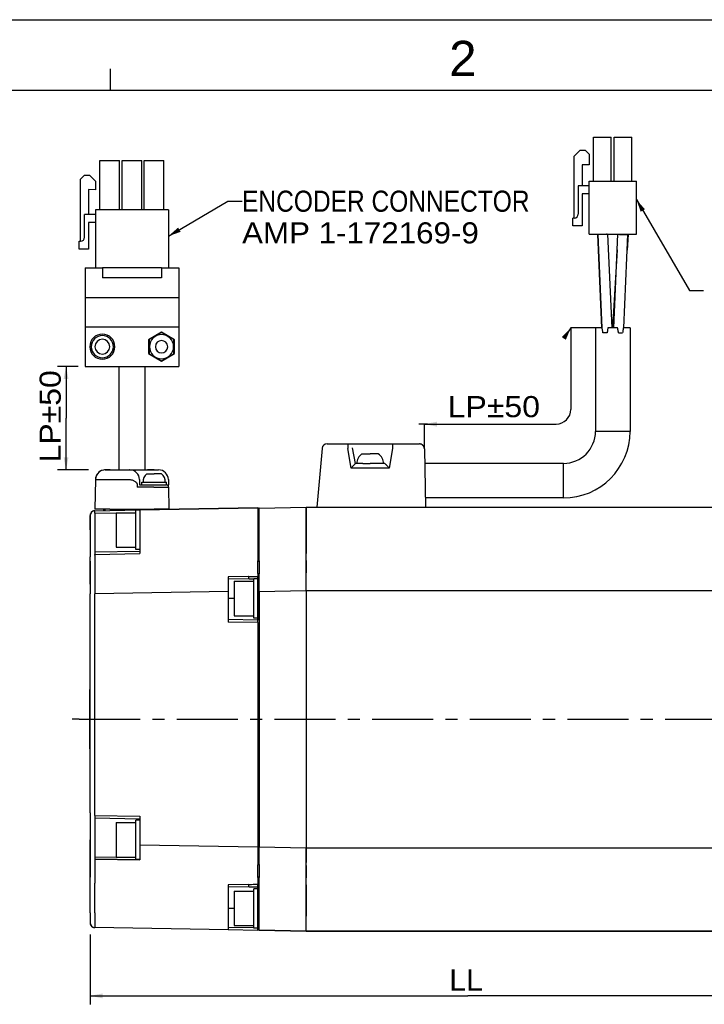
# Model space of a CAD drawing. Extents: x 0 to 420, y 0 to 297.
# Tile 3 of 8: x 97 to 194, y 157 to 297. Entities that reach past the tile are written whole.
import ezdxf
from ezdxf.enums import TextEntityAlignment as Align

# ---------------------------------------------------------------- set-up
doc = ezdxf.new("R2010")
doc.units = 0
doc.header["$LTSCALE"] = 23.1
doc.linetypes.add('CENTER', pattern=[0.6, 0.375, -0.075, 0.075, -0.075])
doc.linetypes.add('HIDDEN', pattern=[0.2, 0.1, -0.1])
doc.layers.get('0').update_dxf_attribs({"linetype": 'CONTINUOUS'})
for name, color, linetype in [('8_ALL_NOTES_BALLOONS_SYMBOLS_GT', 7, 'CONTINUOUS'), ('DEFAULT_1', 7, 'CENTER'), ('DEFAULT_2', 8, 'HIDDEN')]:
    doc.layers.add(name, color=color, linetype=linetype)
doc.styles.add('TEXTSTYLE_0', font='txt', dxfattribs={"width": 0.8})
doc.styles.add('TEXTSTYLE_1', font='txt', dxfattribs={"width": 0.8})
doc.dimstyles.new('DIMSTYLE_2', dxfattribs={"dimtxt": 3, "dimasz": 0.18, "dimexe": 0.18, "dimexo": 0.0625, "dimgap": 0.09, "dimtad": 0, "dimtih": 1, "dimtoh": 1, "dimdec": 4, "dimlfac": 1.428571, "dimzin": 0, "dimtxsty": 'STANDARD', "dimcen": 0.09, "dimazin": 3, "dimtp": 1e-05, "dimtm": 1e-05, "dimtfac": 0, "dimtdec": 4, "dimtofl": 0, "dimtmove": 0, "dimatfit": 3, "dimtolj": 1, "dimtzin": 0})

# ---------------------------------------------------------------- blocks, each defined once
blk = doc.blocks.new('*D7')
at = {"color": 7, "linetype": 'CONTINUOUS'}
for p, q in [((107.08, 167.05), (107.08, 157.14)), ((214.32, 166.66), (214.32, 157.14)), ((107.08, 158.34), (160.7, 158.34)), ((214.32, 158.34), (160.7, 158.34))]:
    blk.add_line(p, q, dxfattribs=at)
for points in [[(108.88, 158.69), (107.08, 158.34), (108.88, 157.99)], [(212.52, 157.99), (214.32, 158.34), (212.52, 158.69)]]:
    blk.add_solid(points, dxfattribs=at)
at = {"color": 7, "linetype": 'CONTINUOUS', "style": 'TEXTSTYLE_1'}
blk.add_text('LL', height=3, dxfattribs=at).set_placement((158.07, 159.09), (162.87, 159.09), align=Align.FIT)
blk = doc.blocks.new('*D16')
at = {"color": 7, "linetype": 'CONTINUOUS'}
for p, q in [((105.38, 247.75), (102.48, 247.75)), ((103.68, 247.75), (103.68, 240.4)), ((103.68, 233.05), (103.68, 240.4)), ((106.88, 233.05), (102.48, 233.05))]:
    blk.add_line(p, q, dxfattribs=at)
for points in [[(104.03, 245.95), (103.68, 247.75), (103.33, 245.95)], [(103.33, 234.85), (103.68, 233.05), (104.03, 234.85)]]:
    blk.add_solid(points, dxfattribs=at)
at = {"color": 7, "linetype": 'CONTINUOUS', "style": 'TEXTSTYLE_1'}
blk.add_text('LP%%p50', height=3, rotation=90, dxfattribs=at).set_placement((102.93, 234.11), (102.93, 247.21), align=Align.FIT)

msp = doc.modelspace()

# ---------------------------------------------------------------- linework, layer by layer
at = {"color": 4, "linetype": 'CONTINUOUS'}
msp.add_line((0, 297), (420, 297), dxfattribs=at)
at = {"color": 3, "linetype": 'CONTINUOUS'}
for p, q in [((110, 287), (110, 290)), ((10, 287), (410, 287))]:
    msp.add_line(p, q, dxfattribs=at)
at = {"color": 7, "linetype": 'CONTINUOUS'}
for p, q in [((178.548852, 274.082031), (178.548852, 280.312031)), ((178.548852, 280.312031), (181.068852, 280.312031)), ((181.068852, 274.082031), (181.068852, 280.312031)), ((181.488852, 274.082031), (181.488852, 280.312031)), ((181.488852, 280.312031), (184.008852, 280.312031)), ((184.008852, 274.082031), (184.008852, 280.312031)), ((175.818852, 277.630366), (176.658852, 278.470366)), ((176.658852, 278.470366), (177.358852, 278.470366)), ((177.358852, 278.470366), (177.918852, 277.910366)), ((108.480684, 277.013524), (108.900684, 277.013524)), ((108.480684, 270.013524), (108.480684, 277.013524)), ((108.480684, 270.013524), (108.480684, 277.013524)), ((108.900684, 277.013524), (108.943901, 277.013524)), ((108.943901, 277.013524), (110.817467, 277.013524)), ((110.817467, 277.013524), (110.860684, 277.013524)), ((110.860684, 277.013524), (111.280684, 277.013524)), ((111.280684, 270.013524), (111.280684, 277.013524)), ((111.280684, 270.013524), (111.280684, 277.013524)), ((111.630684, 277.013524), (112.050684, 277.013524)), ((111.630684, 270.013524), (111.630684, 277.013524)), ((111.630684, 270.013524), (111.630684, 277.013524)), ((112.050684, 277.013524), (112.093901, 277.013524)), ((112.093901, 277.013524), (113.967467, 277.013524)), ((113.967467, 277.013524), (114.010684, 277.013524)), ((114.010684, 277.013524), (114.430684, 277.013524)), ((114.430684, 270.013524), (114.430684, 277.013524)), ((114.430684, 270.013524), (114.430684, 277.013524)), ((114.780684, 277.013524), (117.580684, 277.013524)), ((114.780684, 270.013524), (114.780684, 277.013524)), ((117.580684, 270.013524), (117.580684, 277.013524)), ((175.818852, 268.832031), (175.818852, 277.630366)), ((177.918852, 277.910366), (177.918852, 276.370366)), ((177.918852, 276.370366), (176.938852, 276.370366)), ((176.938852, 276.370366), (176.938852, 273.382031)), ((105.750684, 274.353524), (106.310684, 274.913524)), ((105.750684, 265.533524), (105.750684, 274.353524)), ((106.310684, 274.913524), (107.010684, 274.913524)), ((107.010684, 274.913524), (107.850684, 274.073524)), ((106.870684, 272.883524), (106.870684, 269.313524)), ((107.850684, 272.813524), (106.870684, 272.883524)), ((107.850684, 274.073524), (107.850684, 272.813524)), ((177.918852, 273.382031), (176.378852, 273.382031)), ((176.378852, 273.382031), (176.378852, 269.392031)), ((177.918852, 274.082031), (184.638852, 274.082031)), ((177.918852, 266.522031), (177.918852, 274.082031)), ((184.638852, 266.522031), (184.638852, 274.082031)), ((176.938852, 272.262031), (176.938852, 267.712031)), ((177.918852, 272.262031), (176.938852, 272.262031)), ((107.850684, 270.013524), (107.850684, 261.753524)), ((118.210684, 270.013524), (107.850684, 270.013524)), ((118.210684, 270.013524), (118.210684, 261.753524)), ((107.850684, 269.313524), (106.310684, 269.313524)), ((106.310684, 266.093524), (106.310684, 269.313524)), ((175.818852, 268.832031), (175.608852, 268.832031)), ((175.608852, 267.712031), (175.608852, 268.832031)), ((106.870684, 268.193524), (106.870684, 264.413524)), ((107.850684, 268.193524), (106.870684, 268.193524)), ((176.938852, 267.712031), (175.608852, 267.712031)), ((177.918852, 266.522031), (184.638852, 266.522031)), ((179.108852, 266.50723), (179.670918, 253.222031)), ((179.108852, 266.50723), (179.670918, 253.222031)), ((179.148783, 266.506722), (179.148782, 266.506778)), ((179.148791, 266.506542), (179.727799, 253.24264)), ((180.549448, 266.522031), (181.130022, 253.222258)), ((181.427681, 253.222258), (182.008255, 266.522031)), ((182.829904, 253.24264), (183.408912, 266.506542)), ((183.448852, 266.500513), (183.310527, 264.252739)), ((183.448852, 266.500513), (183.310527, 264.252739)), ((183.40892, 266.506722), (183.408921, 266.506778)), ((105.540684, 265.533524), (105.750684, 265.533524)), ((105.540684, 264.413524), (105.540684, 265.533524)), ((106.870684, 264.413524), (105.540684, 264.413524)), ((181.912404, 264.326268), (181.229066, 253.222031)), ((181.912404, 264.326268), (181.229066, 253.222031)), ((106.380684, 261.753524), (106.380684, 257.553524)), ((106.380684, 261.753524), (108.830684, 261.753524)), ((108.830684, 261.753524), (108.830684, 260.353524)), ((117.230684, 261.753524), (108.830684, 261.753524)), ((117.230684, 261.753524), (117.230684, 260.353524)), ((117.230684, 261.753524), (119.680684, 261.753524)), ((119.680684, 261.753524), (119.680684, 257.553524)), ((117.230684, 260.353524), (108.830684, 260.353524)), ((106.380684, 257.553524), (106.380684, 253.353524)), ((106.380684, 257.553524), (119.680684, 257.553524)), ((119.680684, 257.553524), (119.680684, 253.353524)), ((106.380684, 253.353524), (106.380684, 247.753524)), ((106.380684, 253.353524), (119.680684, 253.353524)), ((119.680684, 253.353524), (119.680684, 247.753524)), ((175.328852, 253.222031), (175.328852, 241.653827)), ((178.828852, 253.222031), (175.328852, 253.222031)), ((178.828852, 253.222031), (178.828852, 238.522031)), ((178.828852, 253.222031), (178.828852, 238.522031)), ((179.670918, 253.222031), (178.828852, 253.222031)), ((179.728709, 253.222031), (179.670918, 253.222031)), ((179.782714, 253.222031), (179.728709, 253.222031)), ((181.045945, 253.222031), (180.588668, 253.222031)), ((181.130022, 253.222031), (181.045945, 253.222031)), ((181.427681, 253.222031), (181.130022, 253.222031)), ((181.511758, 253.222031), (181.427681, 253.222031)), ((181.969035, 253.222031), (181.511758, 253.222031)), ((182.828995, 253.222031), (182.774989, 253.222031)), ((183.728852, 253.222031), (182.828995, 253.222031)), ((183.728852, 253.222031), (183.728852, 238.522031)), ((183.728852, 253.222031), (183.728852, 238.522031)), ((117.230684, 252.601024), (115.375684, 251.53004)), ((117.230684, 252.583524), (115.480684, 251.573161)), ((119.085684, 251.53004), (117.230684, 252.601024)), ((118.980684, 251.573161), (117.230684, 252.583524)), ((180.140663, 252.522031), (179.890375, 252.522031)), ((180.461918, 252.522031), (180.140663, 252.522031)), ((182.095785, 252.522031), (182.41704, 252.522031)), ((182.41704, 252.522031), (182.667328, 252.522031)), ((115.375684, 251.53004), (115.375684, 249.577009)), ((115.480684, 251.573161), (115.480684, 249.533887)), ((118.980684, 249.533887), (118.980684, 251.573161)), ((119.085684, 249.577009), (119.085684, 251.53004)), ((115.375684, 249.577009), (117.230684, 248.506024)), ((115.480684, 249.533887), (117.230684, 248.523524)), ((117.230684, 248.506024), (119.085684, 249.577009)), ((117.230684, 248.523524), (118.980684, 249.533887)), ((106.380684, 247.753524), (119.680684, 247.753524)), ((111.175684, 247.753524), (111.175684, 233.053524)), ((114.885684, 233.053524), (114.885684, 247.753524)), ((154.533849, 236.053827), (154.533849, 239.553827)), ((154.533849, 239.553827), (173.228852, 239.553827)), ((140.718263, 236.741611), (143.659599, 236.741611)), ((140.718263, 236.741611), (143.659599, 236.741611)), ((143.659599, 236.741611), (150.02177, 236.741611)), ((150.02177, 236.741611), (153.833955, 236.741611)), ((150.02177, 236.741611), (153.833955, 236.741611)), ((140.020927, 236.10262), (139.289871, 227.746611)), ((144.153315, 233.30262), (143.659599, 236.10262)), ((144.740684, 233.941611), (144.348964, 236.163164)), ((145.685684, 235.341611), (146.840684, 235.341611)), ((147.995684, 235.341611), (146.840684, 235.341611)), ((150.02177, 236.10262), (149.528054, 233.30262)), ((154.533849, 236.053827), (154.678852, 227.746611)), ((154.533849, 236.053827), (154.678852, 227.746611)), ((144.915718, 233.941611), (144.738836, 233.941611)), ((145.793469, 233.941611), (144.915718, 233.941611)), ((145.793469, 233.941611), (146.840684, 233.941611)), ((147.8879, 233.941611), (146.840684, 233.941611)), ((148.765651, 233.941611), (147.8879, 233.941611)), ((148.942533, 233.941611), (148.765651, 233.941611)), ((174.278852, 233.972031), (154.570186, 233.972031)), ((174.278852, 233.972031), (154.570186, 233.972031)), ((109.856994, 233.053524), (109.254209, 233.053524)), ((109.254209, 233.053524), (109.954102, 233.053524)), ((109.954102, 233.053524), (109.856994, 233.053524)), ((109.954102, 233.053524), (112.704908, 233.053524)), ((109.954102, 233.053524), (112.704908, 233.053524)), ((112.704908, 233.053524), (112.711109, 233.053524)), ((112.711109, 233.053524), (112.738988, 233.053524)), ((112.738988, 233.053524), (116.204375, 233.053524)), ((115.130713, 232.493524), (116.180684, 232.493524)), ((116.107266, 233.053524), (115.235684, 233.053524)), ((116.204375, 233.053524), (116.107266, 233.053524)), ((117.230656, 232.493524), (116.180684, 232.493524)), ((116.204375, 233.053524), (116.80716, 233.053524)), ((116.204375, 233.053524), (116.80716, 233.053524)), ((149.528054, 233.30262), (144.153315, 233.30262)), ((107.854422, 231.677958), (107.780684, 227.453524)), ((109.954102, 231.677958), (112.704908, 231.677958)), ((113.767393, 230.953524), (113.773396, 230.609633)), ((114.104695, 231.677958), (114.11734, 230.953524)), ((114.117288, 230.953524), (114.430684, 230.953524)), ((114.117288, 230.953524), (114.430684, 230.953524)), ((114.430684, 231.303524), (114.605712, 231.303524)), ((114.430684, 230.953524), (114.430684, 231.303524)), ((114.430684, 230.953524), (115.760516, 230.953524)), ((114.430684, 230.953524), (115.760516, 230.953524)), ((114.605712, 231.303524), (115.234563, 231.303524)), ((115.234563, 231.303524), (115.235701, 231.303524)), ((115.235701, 231.303524), (115.305684, 231.303524)), ((115.305684, 231.303524), (116.180684, 231.303524)), ((115.760516, 230.953524), (116.125914, 230.953524)), ((116.125914, 230.953524), (116.180684, 230.953524)), ((116.180684, 231.303524), (117.055684, 231.303524)), ((116.180684, 230.953524), (117.125668, 230.953524)), ((117.055684, 231.303524), (117.125668, 231.303524)), ((117.125668, 231.303524), (117.126806, 231.303524)), ((117.125668, 230.953524), (117.126806, 230.953524)), ((117.126806, 231.303524), (117.755657, 231.303524)), ((117.126806, 230.953524), (117.230684, 230.953524)), ((117.230684, 230.953524), (117.859797, 230.953524)), ((117.755657, 231.303524), (117.930684, 231.303524)), ((117.859797, 230.953524), (117.875648, 230.953524)), ((117.875648, 230.953524), (117.930684, 230.953524)), ((117.930684, 230.953524), (117.930684, 231.303524)), ((118.206947, 231.677958), (118.219592, 230.953524)), ((118.206947, 231.677958), (118.219592, 230.953524)), ((118.225594, 230.609633), (118.219592, 230.953524)), ((116.125914, 230.609633), (113.773396, 230.609633)), ((118.225594, 230.609633), (118.280684, 227.453524)), ((118.225594, 230.609633), (118.280684, 227.453524)), ((174.278852, 229.072031), (154.655716, 229.072031)), ((174.278852, 229.072031), (154.655716, 229.072031)), ((107.768468, 227.260099), (114.150684, 227.371501)), ((107.768468, 227.260099), (114.150684, 227.371501)), ((107.768468, 226.910152), (110.790923, 226.96291)), ((107.768468, 226.910152), (107.768468, 224.526611)), ((109.880364, 227.453524), (107.780684, 227.453524)), ((109.005684, 227.453524), (109.005684, 227.281695)), ((109.180684, 227.453524), (109.180684, 227.284749)), ((109.880364, 227.453524), (116.181004, 227.453524)), ((110.790684, 226.976611), (110.790684, 224.526611)), ((110.790684, 226.976611), (113.590684, 226.976611)), ((111.575847, 226.976611), (113.590071, 227.011769)), ((111.630684, 227.453524), (111.630684, 227.327514)), ((113.590684, 226.976611), (113.590684, 227.326611)), ((114.150684, 227.326611), (113.590684, 227.326611)), ((113.590684, 226.031584), (113.590684, 226.976611)), ((114.150684, 227.371501), (130.880684, 227.663524)), ((130.880684, 227.663524), (114.150684, 227.371501)), ((114.150684, 227.371501), (114.150684, 227.299849)), ((114.150684, 227.299849), (114.150684, 225.271821)), ((115.305684, 227.453524), (115.305684, 227.391662)), ((117.230684, 227.453524), (116.181004, 227.453524)), ((117.055684, 227.453524), (117.055684, 227.422208)), ((118.280684, 227.453524), (117.230684, 227.453524)), ((117.580684, 227.453524), (117.580684, 227.431372)), ((130.880684, 227.663524), (130.880684, 227.591873)), ((130.880684, 227.591873), (130.880684, 227.382426)), ((130.880684, 227.382426), (130.880684, 225.563844)), ((131.087019, 227.63047), (137.740684, 227.746611)), ((137.740684, 225.64693), (137.740684, 227.746611)), ((137.740684, 227.746611), (137.740684, 225.646611)), ((137.740684, 227.746611), (207.670684, 227.746611)), ((137.740684, 227.746611), (207.670684, 227.746611)), ((107.080684, 224.526611), (107.080684, 226.560206)), ((107.080684, 226.560206), (107.080684, 224.526611)), ((113.590684, 225.926611), (113.590684, 226.031584)), ((113.590684, 224.526611), (113.590684, 225.926611)), ((114.150684, 225.271821), (114.150684, 224.526611)), ((130.880684, 225.563844), (130.880684, 221.124821)), ((131.087019, 225.53079), (130.880684, 225.53079)), ((131.087019, 221.11113), (131.087019, 225.53079)), ((137.740684, 225.64693), (137.740684, 221.159237)), ((137.740684, 221.159325), (137.740684, 225.646611)), ((107.080684, 224.526611), (107.080684, 220.705315)), ((110.790684, 224.526611), (110.790684, 222.076611)), ((113.590684, 223.126611), (113.590684, 224.526611)), ((114.150684, 224.526611), (114.150684, 221.726611)), ((113.590684, 223.021637), (113.590684, 223.126611)), ((113.590684, 222.076611), (113.590684, 223.021637)), ((107.768468, 221.405209), (114.150684, 221.516611)), ((107.768468, 221.055262), (114.150684, 221.166664)), ((107.768468, 220.957717), (107.768468, 221.055262)), ((110.790684, 222.076611), (113.590684, 222.076611)), ((113.590684, 221.726611), (113.590684, 222.076611)), ((114.150684, 221.726611), (113.590684, 221.726611)), ((114.150684, 221.726611), (114.150684, 221.166664)), ((130.880684, 221.124821), (130.880684, 221.11113)), ((131.087019, 221.11113), (130.880684, 221.11113)), ((130.880684, 221.11113), (130.880684, 220.135023)), ((137.740684, 220.169376), (137.740684, 221.159325)), ((137.740684, 220.169438), (137.740684, 221.159237)), ((107.080684, 220.088001), (107.080684, 220.705315)), ((107.080684, 216.830206), (107.080684, 220.088001)), ((107.080684, 220.088001), (107.080684, 216.830206)), ((107.768468, 219.967919), (107.768468, 217.940087)), ((130.880684, 219.972861), (130.880684, 220.135023)), ((130.880684, 218.343512), (130.880684, 219.972861)), ((131.087019, 220.121331), (131.087019, 218.310458)), ((137.740684, 218.426599), (137.740684, 220.169438)), ((137.740684, 220.169376), (137.740684, 218.426661)), ((130.880684, 218.343512), (130.880684, 218.12519)), ((137.740684, 218.016611), (137.740684, 218.426661)), ((137.740684, 218.016611), (137.740684, 218.426599)), ((107.080684, 216.830206), (107.080684, 215.430419)), ((107.080684, 216.830206), (107.080684, 215.430419)), ((129.597237, 217.911122), (126.680684, 217.860213)), ((126.680684, 217.860213), (126.680684, 215.760533)), ((129.649184, 217.561869), (126.680684, 217.510053)), ((127.520684, 217.246611), (127.520684, 214.796611)), ((127.520684, 217.246611), (130.320684, 217.246611)), ((130.320684, 217.246611), (130.320684, 217.596611)), ((130.880684, 217.596611), (130.320684, 217.596611)), ((130.320684, 216.301584), (130.320684, 217.246611)), ((130.880684, 218.12519), (130.880684, 217.98555)), ((130.880684, 217.98555), (130.880684, 217.933754)), ((130.880684, 217.905307), (130.880684, 217.933754)), ((130.880684, 217.716169), (130.880684, 217.905307)), ((130.880684, 217.690502), (130.880684, 217.716169)), ((130.880684, 217.596611), (130.880684, 217.690502)), ((130.880684, 217.596611), (130.880684, 217.690502)), ((130.880684, 216.49072), (130.880684, 217.596611)), ((130.880684, 215.80079), (130.880684, 217.596611)), ((137.740684, 215.91693), (137.740684, 218.016611)), ((137.740684, 215.916611), (137.740684, 218.016611)), ((107.080684, 184.317906), (107.080684, 215.430419)), ((107.080684, 184.317906), (107.080684, 215.430419)), ((126.680684, 215.760533), (107.768468, 215.430419)), ((107.768468, 183.967959), (107.768468, 215.430419)), ((126.680684, 215.760533), (126.680684, 211.786611)), ((130.320684, 216.196611), (130.320684, 216.301584)), ((130.320684, 214.796611), (130.320684, 216.196611)), ((130.880684, 216.301584), (130.880684, 216.49072)), ((130.880684, 215.80079), (130.880684, 216.301584)), ((130.880684, 214.796611), (130.880684, 215.80079)), ((130.880684, 215.80079), (130.880684, 214.796611)), ((130.880684, 215.80079), (131.087019, 215.80079)), ((131.087019, 215.80079), (137.740684, 215.91693)), ((131.087019, 215.80079), (131.087019, 179.492431)), ((137.740684, 215.91693), (137.740684, 179.376291)), ((137.740684, 215.916611), (137.740684, 179.376611)), ((137.740684, 215.916611), (207.670684, 215.916611)), ((127.520684, 214.796611), (126.680684, 214.796611)), ((127.520684, 214.796611), (127.520684, 212.346611)), ((130.320684, 213.396611), (130.320684, 214.796611)), ((130.880684, 211.996611), (130.880684, 214.796611)), ((130.880684, 214.796611), (130.880684, 211.996611)), ((130.320684, 213.291637), (130.320684, 213.396611)), ((130.320684, 212.346611), (130.320684, 213.291637)), ((130.880684, 211.713299), (126.680684, 211.786611)), ((126.680684, 211.786611), (126.680684, 211.436451)), ((130.880684, 211.713299), (126.680684, 211.786611)), ((130.880684, 211.363139), (126.680684, 211.436451)), ((127.520684, 212.346611), (130.320684, 212.346611)), ((130.320684, 211.996611), (130.320684, 212.346611)), ((130.880684, 211.996611), (130.320684, 211.996611)), ((130.880684, 211.713299), (130.880684, 211.996611)), ((130.880684, 211.996611), (130.880684, 211.713299)), ((130.880684, 211.691986), (130.880684, 211.713299)), ((130.880684, 211.713299), (130.880684, 211.691986)), ((130.880684, 211.363139), (130.880684, 211.691986)), ((130.880684, 211.363139), (130.880684, 179.459377)), ((107.010684, 201.846611), (107.080684, 201.846611)), ((107.010684, 201.846611), (107.010684, 193.446611)), ((107.010684, 193.446611), (107.080684, 193.446611)), ((107.080684, 184.317906), (107.080684, 180.496611)), ((107.768468, 183.967959), (114.150684, 183.856557)), ((107.768468, 183.618013), (114.150684, 183.506611)), ((113.590684, 182.946611), (113.590684, 183.296611)), ((114.150684, 183.296611), (113.590684, 183.296611)), ((114.150684, 183.856557), (114.150684, 183.296611)), ((114.150684, 183.296611), (114.150684, 180.496611)), ((110.790684, 182.946611), (110.790684, 180.496611)), ((110.790684, 182.946611), (113.590684, 182.946611)), ((113.590684, 182.001584), (113.590684, 182.946611)), ((113.590684, 181.896611), (113.590684, 182.001584)), ((113.590684, 180.496611), (113.590684, 181.896611)), ((107.080684, 178.463015), (107.080684, 180.496611)), ((107.080684, 180.496611), (107.080684, 178.463015)), ((107.768468, 180.496611), (107.768468, 178.113069)), ((110.790684, 180.496611), (110.790684, 178.046611)), ((113.590684, 179.096611), (113.590684, 180.496611)), ((114.150684, 180.496611), (114.150684, 179.7514)), ((113.590684, 178.991637), (113.590684, 179.096611)), ((114.150684, 179.7514), (114.150684, 177.723372)), ((130.880684, 179.459377), (114.150684, 179.7514)), ((131.087019, 179.492431), (130.880684, 179.492431)), ((130.880684, 179.459377), (130.880684, 177.640795)), ((131.087019, 179.492431), (137.740684, 179.376291)), ((137.740684, 179.376611), (137.740684, 177.276611)), ((137.740684, 179.376611), (207.670684, 179.376611)), ((137.740684, 177.276611), (137.740684, 179.376291)), ((107.080684, 175.20522), (107.080684, 178.463015)), ((107.080684, 178.463015), (107.080684, 175.20522)), ((107.768468, 178.113069), (110.790923, 178.060311)), ((114.150684, 177.65172), (107.768468, 177.763122)), ((107.768468, 177.763122), (114.150684, 177.65172)), ((110.790684, 178.046611), (113.590684, 178.046611)), ((111.575847, 178.046611), (113.590071, 178.011452)), ((113.590684, 178.046611), (113.590684, 178.991637)), ((113.590684, 177.696611), (113.590684, 178.046611)), ((114.150684, 177.696611), (113.590684, 177.696611)), ((114.150684, 177.723372), (114.150684, 177.65172)), ((130.880684, 177.640795), (130.880684, 177.431348)), ((107.768468, 177.353134), (107.768468, 175.325302)), ((130.880684, 177.431348), (130.880684, 177.359697)), ((130.880684, 177.359697), (130.880684, 177.312009)), ((130.880684, 177.312009), (130.880684, 177.131232)), ((130.880684, 177.131232), (130.880684, 176.949709)), ((130.880684, 175.32036), (130.880684, 176.949709)), ((131.087019, 176.982763), (131.087019, 175.17189)), ((137.740684, 176.866622), (137.740684, 177.276611)), ((137.740684, 176.86656), (137.740684, 177.276611)), ((137.740684, 175.123783), (137.740684, 176.866622)), ((137.740684, 176.86656), (137.740684, 175.123845)), ((107.080684, 170.132802), (107.080684, 175.20522)), ((130.880684, 175.158198), (130.880684, 175.32036)), ((130.880684, 175.158198), (130.880684, 174.193746)), ((137.740684, 174.133896), (137.740684, 175.123845)), ((137.740684, 174.133984), (137.740684, 175.123783)), ((107.768468, 170.132802), (107.768468, 174.335504)), ((129.597237, 174.177679), (126.680684, 174.12677)), ((126.680684, 174.12677), (126.680684, 173.776611)), ((129.649184, 173.828426), (126.680684, 173.776611)), ((126.680684, 173.776611), (126.680684, 169.802688)), ((129.649184, 173.828426), (130.880684, 173.849922)), ((130.320684, 173.216611), (130.320684, 173.566611)), ((130.880684, 173.566611), (130.320684, 173.566611)), ((130.880684, 174.182091), (130.880684, 174.193746)), ((131.087019, 174.182091), (130.880684, 174.182091)), ((130.880684, 174.061717), (130.880684, 174.182091)), ((130.880684, 173.870927), (130.880684, 174.061717)), ((130.880684, 173.870927), (130.880684, 173.849922)), ((130.880684, 173.849922), (130.880684, 173.870927)), ((130.880684, 173.849922), (130.880684, 173.566611)), ((130.880684, 173.566611), (130.880684, 173.849922)), ((130.880684, 173.566611), (130.880684, 170.766611)), ((130.880684, 170.766611), (130.880684, 173.566611)), ((131.087019, 169.762431), (131.087019, 174.182091)), ((137.740684, 174.133984), (137.740684, 169.646291)), ((137.740684, 169.646611), (137.740684, 174.133896)), ((127.520684, 173.216611), (127.520684, 170.766611)), ((127.520684, 173.216611), (130.320684, 173.216611)), ((130.320684, 172.271584), (130.320684, 173.216611)), ((130.320684, 172.166611), (130.320684, 172.271584)), ((130.320684, 170.766611), (130.320684, 172.166611)), ((127.520684, 170.766611), (126.680684, 170.766611)), ((127.520684, 170.766611), (127.520684, 168.316611)), ((130.320684, 169.366611), (130.320684, 170.766611)), ((130.880684, 170.766611), (130.880684, 169.762431)), ((130.880684, 169.762431), (130.880684, 170.766611)), ((107.080684, 170.132802), (107.080684, 168.733015)), ((107.080684, 170.132802), (107.080684, 168.733015)), ((126.680684, 169.802688), (126.680684, 167.703008)), ((130.320684, 169.261637), (130.320684, 169.366611)), ((130.320684, 168.316611), (130.320684, 169.261637)), ((130.880684, 169.261637), (130.880684, 169.762431)), ((130.880684, 167.966611), (130.880684, 169.762431)), ((131.087019, 169.762431), (130.880684, 169.762431)), ((130.880684, 169.072501), (130.880684, 169.261637)), ((137.740684, 167.546611), (137.740684, 169.646611)), ((137.740684, 167.546611), (137.740684, 169.646291)), ((126.680684, 167.703008), (107.768468, 168.033122)), ((130.321086, 167.989624), (126.680684, 168.053168)), ((127.520684, 168.316611), (130.320684, 168.316611)), ((130.320684, 167.966611), (130.320684, 168.316611)), ((130.880684, 167.966611), (130.320684, 167.966611)), ((130.880684, 167.966611), (130.880684, 169.072501)), ((130.880684, 167.872719), (130.880684, 167.966611)), ((130.880684, 167.872719), (130.880684, 167.966611)), ((130.880684, 167.656351), (130.880684, 167.872719)), ((130.880684, 167.629697), (126.680684, 167.703008)), ((130.880684, 167.629697), (126.680684, 167.703008)), ((130.880684, 167.629697), (130.880684, 167.656351)), ((137.740684, 167.546611), (131.087019, 167.662751)), ((131.087019, 167.662751), (137.740684, 167.546611)), ((207.670684, 167.546611), (137.740684, 167.546611)), ((137.740684, 167.546611), (207.670684, 167.546611))]:
    msp.add_line(p, q, dxfattribs=at)
for points in [[(183.728852, 238.522031), (183.675313, 238.522031), (183.517038, 238.522031), (183.260943, 238.522031), (182.918222, 238.522031), (182.503852, 238.522031), (182.035943, 238.522031), (181.534946, 238.522031), (181.022757, 238.522031), (180.52176, 238.522031), (180.053852, 238.522031), (179.639482, 238.522031), (179.29676, 238.522031), (179.040665, 238.522031), (178.88239, 238.522031), (178.828852, 238.522031)], [(143.659599, 236.741611), (143.659599, 236.720322), (143.659599, 236.657751), (143.659599, 236.557705), (143.659599, 236.426267), (143.659599, 236.271433), (143.659599, 236.10262)], [(150.02177, 236.741611), (150.02177, 236.720322), (150.02177, 236.657751), (150.02177, 236.557705), (150.02177, 236.426267), (150.02177, 236.271433), (150.02177, 236.10262)], [(174.278852, 229.072031), (174.278852, 229.125569), (174.278852, 229.283844), (174.278852, 229.539939), (174.278852, 229.882661), (174.278852, 230.297031), (174.278852, 230.764939), (174.278852, 231.265936), (174.278852, 231.778125), (174.278852, 232.279122), (174.278852, 232.747031), (174.278852, 233.161401), (174.278852, 233.504122), (174.278852, 233.760217), (174.278852, 233.918492), (174.278852, 233.972031)], [(107.768468, 224.526611), (107.768468, 223.917655), (107.768468, 223.332102), (107.768468, 222.792452), (107.768468, 222.319446), (107.768468, 221.93126), (107.768468, 221.642811), (107.768468, 221.465185), (107.768468, 221.405209)], [(107.768468, 183.618013), (107.768468, 183.558036), (107.768468, 183.38041), (107.768468, 183.091961), (107.768468, 182.703775), (107.768468, 182.230769), (107.768468, 181.691119), (107.768468, 181.105566), (107.768468, 180.496611)]]:
    msp.add_lwpolyline(points, dxfattribs=at)
for centre, radius, start, end in [((175.818852, 269.392031), 0.56, 270, 360), ((105.750684, 266.093524), 0.56, 270, 360), ((108.830684, 250.553524), 1.785, 0, 180), ((108.830684, 250.553524), 1.578198, 0, 180), ((117.230684, 250.553524), 1.715, 90, 270), ((117.230684, 250.553524), 1.715, 270, 90), ((108.830684, 250.553524), 1.785, 180, 360), ((108.830684, 250.553524), 1.578198, 180, 360), ((108.830684, 250.553524), 1.05, 0, 180), ((108.830684, 250.553524), 1.05, 180, 360), ((117.230684, 250.553524), 0.875, 0, 180), ((117.230684, 250.553524), 0.875, 180, 360), ((173.228852, 241.653827), 2.1, 270, 360), ((174.278852, 238.522031), 4.55, 270, 360), ((174.278852, 238.522031), 9.45, 270, 360), ((174.278852, 238.522031), 4.55, 270, 360), ((174.278852, 238.522031), 9.45, 270, 360), ((140.718263, 236.041611), 0.7, 90, 175), ((140.718263, 236.041611), 0.7, 146.65020955, 156.04016939), ((153.833955, 236.041611), 0.7, 76.12192687, 90), ((153.833955, 236.041611), 0.7, 76.13781811, 90), ((153.833955, 236.041611), 0.7, 77.31099769, 90), ((153.833955, 236.041611), 0.7, 71.62846932, 76.13781811), ((153.833955, 236.041611), 0.7, 71.64136812, 76.12192687), ((153.833955, 236.041611), 0.7, 62.20508164, 71.64136812), ((153.833955, 236.041611), 0.7, 62.22878783, 71.62846932), ((153.833955, 236.041611), 0.7, 56.93240029, 62.22878783), ((153.833955, 236.041611), 0.7, 56.95330779, 62.20508164), ((153.833955, 236.041611), 0.7, 48.21203832, 56.95330779), ((153.833955, 236.041611), 0.7, 48.23694866, 56.93240029), ((153.833955, 236.041611), 0.7, 42.76305134, 48.23694866), ((153.833955, 236.041611), 0.7, 44.63757169, 48.2287888), ((153.833955, 236.041611), 0.7, 42.78796168, 48.21203832), ((153.833955, 236.041611), 0.7, 39.15737574, 42.79657822), ((153.833955, 236.041611), 0.7, 34.04669221, 42.78796168), ((153.833955, 236.041611), 0.7, 34.06759971, 42.76305134), ((153.833955, 236.041611), 0.7, 34.0583027, 39.15737574), ((153.833955, 236.041611), 0.7, 28.77121217, 34.06759971), ((153.833955, 236.041611), 0.7, 28.79491836, 34.04669221), ((153.833955, 236.041611), 0.7, 28.80210105, 31.57314084), ((153.833955, 236.041611), 0.7, 19.35863188, 28.79491836), ((153.833955, 236.041611), 0.7, 19.37153068, 28.77121217), ((140.718263, 236.041611), 0.7, 160.8249466, 175), ((140.718263, 236.041611), 0.7, 156.04016939, 160.8249466), ((146.66496, 233.891259), 1.75, 124.02717115, 178.35124136), ((147.016409, 233.891259), 1.75, 1.64875864, 55.97282885), ((153.833955, 236.041611), 0.7, 14.86218189, 19.37153068), ((153.833955, 236.041611), 0.7, 14.87807313, 19.35863188), ((153.833955, 236.041611), 0.7, 14.88198517, 17.95749614), ((153.833955, 236.041611), 0.7, 13.7191975, 14.88198517), ((153.833955, 236.041611), 0.7, 1, 14.87807313), ((153.833955, 236.041611), 0.7, 1, 14.86218189), ((153.833955, 236.041611), 0.7, 1, 13.7191975), ((109.254209, 231.653524), 1.4, 101.12499694, 179), ((109.25421, 231.653524), 1.4, 90.00003578, 179.00000062), ((109.254209, 231.653524), 1.4, 90, 101.12499694), ((112.704908, 231.653524), 1.4, 1, 90), ((112.704908, 231.653524), 1.4, 1, 90), ((112.70491, 231.653524), 1.399999, 23.25001885, 27.99509116), ((116.002486, 231.398097), 1.4, 128.51472628, 183.87338668), ((116.80716, 231.653524), 1.4, 1, 90), ((116.358882, 231.398097), 1.4, 356.12661332, 51.48527372), ((117.875648, 230.603524), 0.35, 81.0629389, 90), ((117.875648, 230.603524), 0.35, 1, 81.0629389), ((107.780684, 226.560206), 0.7, 91, 180), ((107.780684, 226.560206), 0.7, 161.58741471, 180), ((107.780684, 226.560206), 0.7, 154.652911, 161.58741471), ((107.780684, 226.560206), 0.7, 134.54260241, 143.42972704), ((107.780684, 226.560206), 0.7, 125.65769325, 134.54260241), ((107.780684, 226.560206), 0.7, 114.88573447, 125.65769325), ((107.780684, 226.560206), 0.7, 108.23103281, 114.88573447), ((107.780684, 226.560206), 0.7, 91, 108.23103281), ((131.090684, 227.420502), 0.21, 91, 157.75), ((131.090684, 227.420502), 0.21, 91, 157.75), ((131.090684, 217.690502), 0.21, 91, 180), ((131.090684, 217.690502), 0.21, 135.5, 157.75), ((131.090684, 217.690502), 0.21, 91, 135.5), ((131.090684, 177.602719), 0.21, 202.25, 269), ((131.090684, 177.602719), 0.21, 202.25, 225.70967342), ((131.090684, 177.602719), 0.21, 225.70967342, 269), ((107.780684, 168.733015), 0.7, 180, 198.40100892), ((107.780684, 168.733015), 0.7, 180, 269), ((107.780684, 168.733015), 0.7, 198.40100892, 205.42128365), ((107.780684, 168.733015), 0.7, 205.42128365, 216.56021604), ((107.780684, 168.733015), 0.7, 216.56021604, 225.56015083), ((107.780684, 168.733015), 0.7, 225.56015083, 234.33428811), ((107.780684, 168.733015), 0.7, 234.33428811, 245.19180641), ((107.780684, 168.733015), 0.7, 245.19180641, 251.76024757), ((107.780684, 168.733015), 0.7, 251.76024757, 269), ((131.090684, 167.872719), 0.21, 180, 269)]:
    msp.add_arc(centre, radius, start, end, dxfattribs=at)
for points in [[(179.148781, 266.508074), (179.142963, 266.507951), (179.108852, 266.50723)], [(179.530988, 266.488454), (179.354233, 266.490089), (179.224681, 266.494891), (179.15752, 266.502265), (179.157031, 266.506831)], [(180.472486, 266.522031), (180.344115, 266.511678), (180.165892, 266.502265), (179.959147, 266.494891), (179.738683, 266.490089), (179.530988, 266.488454)], [(182.085217, 266.522031), (182.213588, 266.511678), (182.391811, 266.502265), (182.598556, 266.494891), (182.819021, 266.490089), (183.026715, 266.488454)], [(183.026715, 266.488454), (183.20347, 266.490089), (183.333022, 266.494891), (183.400183, 266.502265), (183.400672, 266.506831)], [(183.448852, 266.500513), (183.41475, 266.501561), (183.408703, 266.501747)], [(179.890375, 252.522031), (179.849791, 252.740591), (179.814274, 252.974068), (179.782714, 253.222031)], [(180.588668, 253.222031), (180.550732, 252.973928), (180.508786, 252.740262), (180.461918, 252.522031)], [(182.095785, 252.522031), (182.04887, 252.740504), (182.006935, 252.974147), (181.969035, 253.222031)], [(182.774989, 253.222031), (182.743459, 252.974284), (182.70795, 252.740816), (182.667328, 252.522031)], [(144.738836, 233.941611), (144.713539, 233.924734), (144.665303, 233.879015), (144.599973, 233.811197), (144.522168, 233.72673), (144.435585, 233.630019), (144.343355, 233.524812), (144.248351, 233.414571), (144.153315, 233.30262)], [(148.942533, 233.941611), (148.967829, 233.924734), (149.016065, 233.879015), (149.081395, 233.811197), (149.159201, 233.72673), (149.245784, 233.630019), (149.338014, 233.524812), (149.433017, 233.414571), (149.528054, 233.30262)], [(112.711343, 233.053518), (112.710824, 233.053518), (112.709337, 233.053519), (112.708051, 233.053519)], [(107.854422, 231.677958), (107.886393, 231.681828), (107.981157, 231.684838), (108.135866, 231.686896), (108.345791, 231.687942), (108.604587, 231.687942), (108.904358, 231.686896), (109.236045, 231.684838), (109.589487, 231.681828), (109.954102, 231.677958)], [(112.704908, 231.677958), (112.874612, 231.662857), (113.052596, 231.622833), (113.229451, 231.559567), (113.395765, 231.474743), (113.542127, 231.370043), (113.604886, 231.310766), (113.659127, 231.247151), (113.703674, 231.17941), (113.737352, 231.107751), (113.758984, 231.032386), (113.767393, 230.953524)], [(116.125914, 230.609633), (116.489967, 230.610599), (116.843425, 230.611352), (117.175428, 230.611867), (117.47548, 230.612129), (117.734446, 230.612129), (117.944485, 230.611867), (118.099191, 230.611351), (118.193784, 230.610599), (118.225594, 230.609633)], [(107.768468, 226.910152), (107.766596, 227.044047), (107.765939, 227.157564), (107.766596, 227.23343), (107.768468, 227.260099)], [(131.087019, 225.53079), (131.086196, 226.07406), (131.085679, 226.580474), (131.085502, 227.015501), (131.085679, 227.349269), (131.086196, 227.558969), (131.087019, 227.63047)], [(107.768468, 221.405209), (107.766596, 221.37854), (107.765939, 221.302674), (107.766596, 221.189156), (107.768468, 221.055262)], [(131.087019, 220.121331), (131.086751, 220.41124), (131.086751, 220.748805), (131.087019, 221.11113)], [(107.768468, 220.957717), (107.770254, 220.595437), (107.770254, 220.257838), (107.768468, 219.967919)], [(130.880684, 219.972861), (130.896321, 220.029088), (130.940902, 220.076941)], [(130.940902, 220.076941), (131.007788, 220.109295), (131.087019, 220.121331)], [(130.940902, 218.266068), (130.896321, 218.218215)], [(131.087019, 218.310458), (131.007788, 218.298422), (130.940902, 218.266068)], [(131.087019, 217.90047), (131.086751, 217.948163), (131.086751, 218.087984), (131.087019, 218.310458)], [(107.768468, 217.530099), (107.765725, 217.45856), (107.763999, 217.248839), (107.76341, 216.915067), (107.763999, 216.480055), (107.765725, 215.973671), (107.768468, 215.430419)], [(107.768468, 217.940087), (107.770254, 217.717664), (107.770254, 217.577826), (107.768468, 217.530099)], [(129.597237, 217.911122), (130.025083, 217.918615), (130.452907, 217.92616), (130.880684, 217.933754)], [(129.649184, 217.561869), (129.636447, 217.695639), (129.623209, 217.809009), (129.609971, 217.884688), (129.597237, 217.911122)], [(129.649184, 217.561869), (130.059713, 217.56907), (130.32109, 217.573685)], [(131.087019, 215.80079), (131.086196, 216.34406), (131.085679, 216.850474), (131.085502, 217.285501), (131.085679, 217.619269), (131.086196, 217.828969), (131.087019, 217.90047)], [(107.768468, 183.967959), (107.766596, 183.834065), (107.765939, 183.720547), (107.766596, 183.644681), (107.768468, 183.618013)], [(131.087019, 177.392751), (131.086196, 177.464252), (131.085679, 177.673952), (131.085502, 178.007721), (131.085679, 178.442747), (131.086196, 178.949162), (131.087019, 179.492431)], [(107.768468, 178.113069), (107.766596, 177.979174), (107.765939, 177.865657), (107.766596, 177.789791), (107.768468, 177.763122)], [(107.768468, 177.763122), (107.770254, 177.715395), (107.770254, 177.575557), (107.768468, 177.353134)], [(130.880684, 177.131232), (130.896321, 177.075006), (130.940902, 177.027153)], [(130.940902, 177.027153), (131.007788, 176.994799), (131.087019, 176.982763)], [(131.087019, 176.982763), (131.086751, 177.205224), (131.086751, 177.345051), (131.087019, 177.392751)], [(107.768468, 175.325302), (107.770254, 175.035384), (107.770254, 174.697784), (107.768468, 174.335504)], [(130.940902, 175.21628), (130.896321, 175.264133)], [(131.087019, 175.17189), (131.007788, 175.183926), (130.940902, 175.21628)], [(131.087019, 174.182091), (131.086751, 174.544392), (131.086751, 174.881958), (131.087019, 175.17189)], [(129.597237, 174.177679), (130.025083, 174.183035), (130.452907, 174.188391), (130.880684, 174.193746)], [(129.649184, 173.828426), (129.636447, 173.85486), (129.623209, 173.930538), (129.609971, 174.043909), (129.597237, 174.177679)], [(107.768468, 170.132802), (107.765725, 169.589549), (107.763999, 169.083165), (107.76341, 168.648153), (107.763999, 168.314382), (107.765725, 168.104661), (107.768468, 168.033122)], [(131.087019, 167.662751), (131.086196, 167.734252), (131.085679, 167.943952), (131.085502, 168.277721), (131.085679, 168.712747), (131.086196, 169.219162), (131.087019, 169.762431)]]:
    msp.add_spline(points, degree=3, dxfattribs=at)
at = {"layer": '8_ALL_NOTES_BALLOONS_SYMBOLS_GT', "color": 7, "linetype": 'CONTINUOUS'}
for p, q in [((184.638852, 271.447421), (192.147877, 258.530864)), ((118.210684, 266.257245), (126.665164, 271.217919)), ((126.665164, 271.217919), (128.665164, 271.217919)), ((192.147877, 258.530864), (194.147877, 258.530864)), ((175.328852, 253.222031), (174.318283, 251.70971)), ((174.318283, 251.70971), (174.313904, 251.70971)), ((154.989545, 239.552072), (153.750882, 239.552072)), ((154.533849, 239.553827), (154.989545, 239.552072))]:
    msp.add_line(p, q, dxfattribs=at)
for points in [[(184.638852, 271.447421), (185.846098, 270.067183), (185.240931, 269.71537)], [(118.210684, 266.257245), (119.586048, 267.470041), (119.940296, 266.866296)], [(175.328852, 253.222031), (174.619787, 251.530958), (174.03777, 251.919875)], [(154.533849, 239.553827), (156.335183, 239.896893), (156.332487, 239.196898)]]:
    msp.add_solid(points, dxfattribs=at)
at = {"layer": 'DEFAULT_1', "color": 7, "linetype": 'CENTER'}
for q in [(104.540684, 197.646611), (239.948339, 197.646611)]:
    msp.add_line((105.540684, 197.646611), q, dxfattribs=at)
at = {"layer": 'DEFAULT_2', "color": 8, "linetype": 'CONTINUOUS'}
msp.add_line((107.080684, 220.088001), (107.080684, 216.830206), dxfattribs=at)

# ---------------------------------------------------------------- texts
at = {"color": 1, "linetype": 'CONTINUOUS', "style": 'TEXTSTYLE_0'}
msp.add_text('2', height=5, dxfattribs=at).set_placement((158.063605, 288.99537), (161.948363, 288.99537), align=Align.FIT)
at = {"layer": '8_ALL_NOTES_BALLOONS_SYMBOLS_GT', "color": 7, "linetype": 'CONTINUOUS', "style": 'TEXTSTYLE_1'}
for s, p, p2 in [('ENCODER CONNECTOR', (128.665164, 269.717919), (169.465164, 269.717919)), ('AMP 1-172169-9', (128.665164, 265.217919), (162.265164, 265.217919)), ('LP%%p50', (157.849725, 240.540233), (170.949725, 240.540233))]:
    msp.add_text(s, height=3, dxfattribs=at).set_placement(p, p2, align=Align.FIT)

# ---------------------------------------------------------------- dimensions: what is measured, and where the dimension line sits
at = {"color": 7, "linetype": 'CONTINUOUS'}
dim = msp.add_linear_dim(base=(103.681253, 233.053524), p1=(105.380684, 247.753524), p2=(106.878433, 233.053524), angle=270, dimstyle='DIMSTYLE_2', dxfattribs=at)
dim.commit()
dim.dimension.update_dxf_attribs({"geometry": '*D16', "text_midpoint": (101.431253, 240.661453)})
dim = msp.add_linear_dim(base=(214.320684, 158.34369), p1=(107.080684, 167.045127), p2=(214.320684, 166.662687), dimstyle='DIMSTYLE_2', dxfattribs=at)
dim.commit()
dim.dimension.update_dxf_attribs({"geometry": '*D7', "text_midpoint": (160.470023, 160.59369)})

doc.saveas('drawing.dxf')
